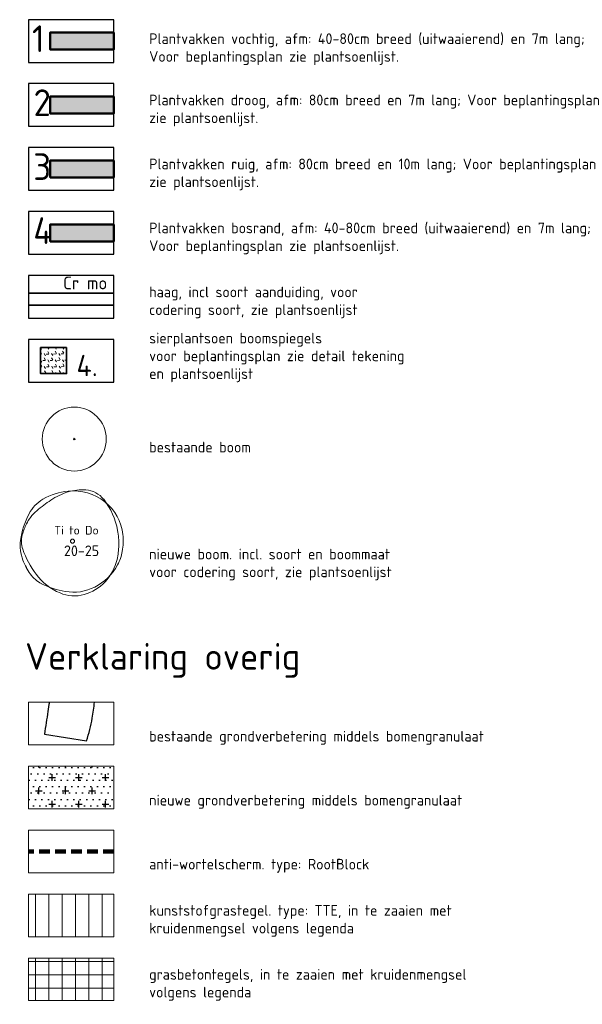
# Model space of a CAD drawing. Header units: metres. Extents: x 167415 to 168367, y 462435 to 462930.
# Tile 144 of 146: x 168284 to 168311, y 462578 to 462624. Entities that reach past the tile are written whole.
import ezdxf
from ezdxf.enums import TextEntityAlignment as Align

# ---------------------------------------------------------------- set-up
doc = ezdxf.new("R2010")
doc.units = ezdxf.units.M
doc.header["$LTSCALE"] = 0.2
doc.linetypes.add('DASHED', pattern=[0.75, 0.5, -0.25])
for name, color, linetype, lineweight in [('B-GV-GR-BOOM-G', 1, 'Continuous', 13), ('B-WE-GW-BOOMGRANULAAT-G', 252, 'FENCELINE1', 25), ('N-PV-GR-BOOM-afmeting', 90, 'Continuous', 25), ('N-PV-GR-BOOM-GROND-S', 90, 'Continuous', 20), ('N-WE-GR-BEPLANTING_CULTUUR-A-200', 46, 'Continuous', 18), ('N-WE-GR-BEPLANTING_CULTUUR-G', 46, 'Continuous', 35), ('N-WE-GR-BEPLANTING_CULTUUR-T35', 46, 'Continuous', 35), ('N-WE-GR-BOOM-rootblock-G', 243, 'DASHED', 100), ('N-WE-GR-HAAG-G', 108, 'GR-HAAG1', 35), ('N-WE-GR-HAAG-T25', 108, 'GR-HAAG1', 25), ('N-WE-GR-KRUIDEN-G 1 vochtig onderlangs greppels en wadi', 90, 'Continuous', 50), ('N-WE-GR-KRUIDEN-G 1 vochtig onderlangs greppels en wadi_T', 90, 'Continuous', 20), ('N-WE-GR-KRUIDEN-G 2 droog  beheergroep wadimengsel', 90, 'Continuous', 50), ('N-WE-GR-KRUIDEN-G 2 droog  beheergroep wadimengsel-A', 253, 'Continuous', 35), ('N-WE-GR-KRUIDEN-G 2 droog  beheergroep wadimengsel_T', 90, 'Continuous', 20), ('N-WE-GR-KRUIDEN-G 3 ruig  in B115 oevermengsel', 90, 'Continuous', 50), ('N-WE-GR-KRUIDEN-G 3 ruig  in B115 oevermengsel_T', 90, 'Continuous', 20), ('N-WE-GR-KRUIDEN-G 4 bosrand', 90, 'Continuous', 50), ('N-WE-GR-KRUIDEN-G 4 bosrand-T', 90, 'Continuous', 20), ('N-WE-GW-BOOM_T35', 90, 'Continuous', 20), ('N-WE-GW-BOOMGRANULAAT-A', 241, 'Continuous', 25), ('N-WE-VH-VERHARDING_grasbeton-A', 252, 'Continuous', 13), ('N-WE-VH-VERHARDING_TTE-A', 252, 'Continuous', 13), ('X-XX-AL-LEGENDA-G', 7, 'Continuous', 18), ('X-XX-AL-VERKLARING-T25', 7, 'Continuous', 25), ('X-XX-AL-VERKLARING-T35', 7, 'Continuous', 35)]:
    doc.layers.add(name, color=color, linetype=linetype, lineweight=lineweight)
doc.layers.add('RVA legenda', color=7, linetype='Continuous')
doc.styles.add('NLCS-ISO', font='NLCS-ISO.ttf')
doc.styles.add('NLCS-ISO-M200-T18', font='NLCS-ISO.ttf', dxfattribs={"height": 0.36})
doc.styles.add('NLCS-ISO-M200-T25', font='NLCS-ISO.ttf', dxfattribs={"height": 0.5})
doc.styles.add('NLCS-ISO-M200-T35', font='NLCS-ISO.ttf', dxfattribs={"height": 0.7})
doc.styles.add('NLCS-ISO-M500-T25', font='NLCS-ISO.ttf', dxfattribs={"height": 1.25})
doc.styles.add('Standaard200', font='isocpeur.ttf', dxfattribs={"height": 0.4})
doc.linetypes.add('FENCELINE1', pattern='A,6.35,-2.54,[133,ltypeshp.shx,S=2.54,R=0,X=-2.54,Y=0],-2.54,25.4', length=36.83)
doc.linetypes.add('GR-HAAG1', pattern='A,6,[176,NLCS.SHX,S=0.125,R=0,X=0,Y=0],-2', length=8)
pattern_1 = [(0, (0, -7), (0.1, 0.3), [0, -0.3]), (0, (0, -7), (0.625, 0.625), [0.3125, -0.9375]), (90, (0.15625, -7.15625), (-0.625, 0.625), [0.3125, -0.9375])]

# ---------------------------------------------------------------- blocks, each defined once
blk = doc.blocks.new('SGR-BOOM-43')
at = {"layer": 'B-GV-GR-BOOM-G'}
blk.add_circle((0, 0), 1.5, dxfattribs=at)
for start, end in [(0.0044, 179.9956), (180.0044, 359.9956)]:
    blk.add_arc((0, 0), 0.0375, start, end, dxfattribs=at)
blk = doc.blocks.new('BOOM_1E GROOTTE_TEXT')
at = {"linetype": 'Continuous'}
blk.add_circle((0, 0), 0.242, dxfattribs=at)
for centre, radius, start, end in [((0.26, -1.55), 7.46, 95.7743, 119.9478), ((1.53, -1.13), 7.2, 106.3689, 124.4478), ((1.2, 0), 6.02, 86.5891, 106.3683), ((0.1, -0.05), 5.95, 51.5393, 95.7734), ((1.38, 3.11), 2.9, 38.2099, 86.5855), ((-1.36, 1.26), 4.22, 119.9475, 152.2845), ((8.74, -11.64), 19.95, 124.4458, 130.3031), ((-2.77, -0.16), 8.19, 9.9831, 38.21), ((-0.46, -0.8), 5.73, 130.3005, 141.2454), ((0.3, 0.19), 5.64, 6.0223, 51.5393), ((3.22, -1.15), 9.39, 152.2851, 172.4004), ((-2.03, 0.46), 3.71, 141.2444, 154.9906), ((2.82, -1.8), 9.07, 154.9924, 163.7785), ((-3.7, -0.32), 9.13, 358.8883, 9.9834), ((-1.44, -0.53), 4.69, 172.3996, 201.0285), ((-3.28, -0.03), 2.71, 163.7797, 199.3828), ((-1.29, 0.03), 7.24, 350.2301, 6.0232), ((4.54, 2.72), 11, 199.3819, 216.8466), ((-2.59, -0.34), 8.02, 347.0493, 358.8877), ((1.93, 0.77), 8.3, 201.0235, 207.8216), ((-0.34, -0.86), 5.71, 316.7622, 347.0499), ((0.84, -0.34), 5.08, 331.3474, 350.2303), ((0.22, -0.13), 6.37, 207.8204, 215.5805), ((-0.24, 0.24), 6.3, 296.8801, 331.348), ((-1.97, -1.7), 3.67, 215.5851, 243.3801), ((1.2, 0.22), 6.83, 216.8467, 247.0462), ((0.85, 3.93), 9.97, 243.3844, 260.1468), ((0.1, -0.41), 5.57, 260.1457, 296.8807), ((-0.05, -1.12), 5.32, 285.3686, 316.7631), ((0.22, -2.11), 4.3, 247.0472, 285.3699)]:
    blk.add_arc(centre, radius, start, end, dxfattribs=at)
at = {"style": 'NLCS-ISO-M200-T35'}
for tag, p in [('#._SOORT_TYPE', (-1.66, 0.48)), ('#_AFMETING_...', (-1.66, -1.86))]:
    blk.add_attdef(tag, text='', height=0.7, dxfattribs=at).set_placement(p, align=Align.BOTTOM_LEFT)

msp = doc.modelspace()

# ---------------------------------------------------------------- hatches: boundary and pattern name
at = {"layer": 'N-WE-GR-BEPLANTING_CULTUUR-A-200', "ltscale": 0.1, "transparency": 33554687}
h = msp.add_hatch(dxfattribs=at)
h.set_pattern_fill('AGR-BEPLANTING_SOORT_02', color=256, scale=0.08, angle=61.0851, pattern_type=2)
h.set_pattern_definition([(121.08513932, (0, -3), (-0.34634789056, -0.00656059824), [0.1154704, -0.23094]), (121.08513932, (-0.17507, -2.9033), (-0.34634789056, -0.00656059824), [0.1154704, -0.23094]), (1.08513932, (-0.17507, -2.9033), (0.16749230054, 0.3032263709), [0.1154704, -0.23094])])
h.paths.add_polyline_path([(168286.456, 462608.786), (168285.239, 462608.786), (168285.239, 462607.569), (168286.456, 462607.569)])
at = {"layer": 'N-WE-GR-KRUIDEN-G 2 droog  beheergroep wadimengsel-A', "transparency": 33554687}
h = msp.add_hatch(color=256, dxfattribs=at)
h.dxf.hatch_style = 1
h.paths.add_polyline_path([(168288.67, 462623.562), (168285.69, 462623.562), (168285.69, 462622.762), (168288.67, 462622.762)])
h = msp.add_hatch(color=256, dxfattribs=at)
h.dxf.hatch_style = 1
h.paths.add_polyline_path([(168288.67, 462620.562), (168285.69, 462620.562), (168285.69, 462619.762), (168288.67, 462619.762)])
h = msp.add_hatch(color=256, dxfattribs=at)
h.dxf.hatch_style = 1
h.paths.add_polyline_path([(168288.67, 462617.562), (168285.69, 462617.562), (168285.69, 462616.762), (168288.67, 462616.762)])
h = msp.add_hatch(color=256, dxfattribs=at)
h.dxf.hatch_style = 1
h.paths.add_polyline_path([(168288.67, 462614.562), (168285.69, 462614.562), (168285.69, 462613.762), (168288.67, 462613.762)])
at = {"layer": 'N-WE-GW-BOOMGRANULAAT-A', "transparency": 33554687}
h = msp.add_hatch(dxfattribs=at)
h.set_pattern_fill('AGR-BOMENZAND', color=256, scale=0.2, pattern_type=2)
h.set_pattern_definition(pattern_1)
h.paths.add_polyline_path([(168288.67, 462587.162), (168284.67, 462587.162), (168284.67, 462589.162), (168288.67, 462589.162)], flags=17)
h = msp.add_hatch(dxfattribs=at)
h.set_pattern_fill('AGR-BOMENZAND', color=256, scale=0.2, pattern_type=2)
h.set_pattern_definition(pattern_1)
h.paths.add_polyline_path([(168288.67, 462587.162), (168284.67, 462587.162), (168284.67, 462589.162), (168288.67, 462589.162)], flags=17)
at = {"layer": 'N-WE-VH-VERHARDING_grasbeton-A', "transparency": 33554687}
h = msp.add_hatch(dxfattribs=at)
h.set_pattern_fill('ANSI37', color=256, scale=5, angle=45)
h.set_pattern_definition([(90, (0, 0), (-0.625, 0), []), (180, (0, 0), (-6e-17, -0.625), [])])
h.paths.add_polyline_path([(168288.67, 462578.162), (168284.67, 462578.162), (168284.67, 462580.162), (168288.67, 462580.162)])
at = {"layer": 'N-WE-VH-VERHARDING_TTE-A', "transparency": 33554687}
h = msp.add_hatch(dxfattribs=at)
h.set_pattern_fill('ANSI31', color=256, scale=5, angle=45)
h.set_pattern_definition([(90, (0, -7), (-0.625, 0), [])])
h.paths.add_polyline_path([(168288.67, 462581.162), (168284.67, 462581.162), (168284.67, 462583.162), (168288.67, 462583.162)])

# ---------------------------------------------------------------- linework, layer by layer
at = {"layer": 'B-WE-GW-BOOMGRANULAAT-G', "ltscale": 0.1, "transparency": 33554687}
msp.add_lwpolyline([(168285.647, 462592.162, 0.00043), (168285.58, 462591.728, 0.001061), (168285.418, 462590.659), (168287.387, 462590.345, 0.04742), (168287.656, 462591.409, -0.000753), (168287.772, 462592.162)], format="xyb", dxfattribs=at)
at = {"layer": 'N-WE-GR-BEPLANTING_CULTUUR-G', "transparency": 33554687}
msp.add_lwpolyline([(168286.456, 462608.786), (168285.239, 462608.786), (168285.239, 462607.569), (168286.456, 462607.569), (168286.456, 462608.786)], close=True, dxfattribs=at)
at = {"layer": 'N-WE-GR-BOOM-rootblock-G', "ltscale": 5, "transparency": 33554687}
msp.add_lwpolyline([(168288.67, 462585.162), (168284.67, 462585.162)], dxfattribs=at)
at = {"layer": 'N-WE-GR-HAAG-G', "transparency": 33554687}
for points in [[(168284.67, 462611.338), (168288.67, 462611.338)], [(168284.67, 462610.772), (168288.67, 462610.772)]]:
    msp.add_lwpolyline(points, dxfattribs=at)
at = {"layer": 'N-WE-GR-KRUIDEN-G 1 vochtig onderlangs greppels en wadi', "transparency": 33554687}
msp.add_lwpolyline([(168288.67, 462623.562), (168285.69, 462623.562), (168285.69, 462622.762), (168288.67, 462622.762)], close=True, dxfattribs=at)
at = {"layer": 'N-WE-GR-KRUIDEN-G 2 droog  beheergroep wadimengsel', "transparency": 33554687}
msp.add_lwpolyline([(168288.67, 462620.562), (168285.69, 462620.562), (168285.69, 462619.762), (168288.67, 462619.762)], close=True, dxfattribs=at)
at = {"layer": 'N-WE-GR-KRUIDEN-G 3 ruig  in B115 oevermengsel', "transparency": 33554687}
msp.add_lwpolyline([(168288.67, 462617.562), (168285.69, 462617.562), (168285.69, 462616.762), (168288.67, 462616.762)], close=True, dxfattribs=at)
at = {"layer": 'N-WE-GR-KRUIDEN-G 4 bosrand', "transparency": 33554687}
msp.add_lwpolyline([(168288.67, 462614.562), (168285.69, 462614.562), (168285.69, 462613.762), (168288.67, 462613.762)], close=True, dxfattribs=at)
at = {"layer": 'RVA legenda', "transparency": 33554687, "flags": 128}
for points in [[(168284.67, 462622.162), (168288.67, 462622.162), (168288.67, 462624.162), (168284.67, 462624.162), (168284.67, 462622.162)], [(168284.67, 462619.162), (168288.67, 462619.162), (168288.67, 462621.162), (168284.67, 462621.162), (168284.67, 462619.162)], [(168284.67, 462616.162), (168288.67, 462616.162), (168288.67, 462618.162), (168284.67, 462618.162), (168284.67, 462616.162)], [(168284.67, 462613.162), (168288.67, 462613.162), (168288.67, 462615.162), (168284.67, 462615.162), (168284.67, 462613.162)], [(168284.67, 462610.162), (168288.67, 462610.162), (168288.67, 462612.162), (168284.67, 462612.162), (168284.67, 462610.162)], [(168284.67, 462607.162), (168288.67, 462607.162), (168288.67, 462609.162), (168284.67, 462609.162), (168284.67, 462607.162)]]:
    msp.add_lwpolyline(points, close=True, dxfattribs=at)
at = {"layer": 'X-XX-AL-LEGENDA-G', "transparency": 33554687}
for points in [[(168288.67, 462590.162), (168284.67, 462590.162), (168284.67, 462592.162), (168288.67, 462592.162)], [(168288.67, 462587.162), (168284.67, 462587.162), (168284.67, 462589.162), (168288.67, 462589.162)], [(168288.67, 462584.162), (168284.67, 462584.162), (168284.67, 462586.162), (168288.67, 462586.162)], [(168288.67, 462581.162), (168284.67, 462581.162), (168284.67, 462583.162), (168288.67, 462583.162)], [(168288.67, 462578.162), (168284.67, 462578.162), (168284.67, 462580.162), (168288.67, 462580.162)]]:
    msp.add_lwpolyline(points, close=True, dxfattribs=at)

# ---------------------------------------------------------------- block references
at = {"layer": 'B-GV-GR-BOOM-G', "transparency": 33554687}
msp.add_blockref('SGR-BOOM-43', (168286.818, 462604.498), dxfattribs=at)
at = {"layer": 'N-PV-GR-BOOM-GROND-S', "transparency": 33554687}
ref = msp.add_blockref('BOOM_1E GROOTTE_TEXT', (168286.733, 462599.708), dxfattribs=dict(at, xscale=0.4, yscale=0.4, zscale=0.4))
ref.add_attrib('#._SOORT_TYPE', 'Ti to Do', dxfattribs={"layer": 'N-WE-GW-BOOM_T35', "height": 0.4, "style": 'Standaard200'}).set_placement((168285.882, 462599.899), align=Align.BOTTOM_LEFT)

# ---------------------------------------------------------------- texts
at = {"layer": 'N-PV-GR-BOOM-afmeting', "ltscale": 0.8, "transparency": 33554687, "insert": (168286.335, 462599.507), "char_height": 0.5, "attachment_point": 1, "style": 'NLCS-ISO-M200-T25'}
msp.add_mtext_dynamic_manual_height_columns('20-25', width=2.25024, gutter_width=1.2, heights=[0], dxfattribs=at)
at = {"layer": 'N-WE-GR-BEPLANTING_CULTUUR-T35', "ltscale": 0.1, "transparency": 33554687, "insert": (168286.921, 462608.445), "char_height": 1, "attachment_point": 1, "style": 'NLCS-ISO-M200-T25'}
msp.add_mtext_dynamic_manual_height_columns('4.', width=0.53108, gutter_width=1.4, heights=[0], dxfattribs=at)
at = {"layer": 'N-WE-GR-HAAG-T25', "transparency": 33554687, "insert": (168286.295, 462612.116), "char_height": 0.6, "attachment_point": 1, "line_spacing_factor": 1.666667, "style": 'NLCS-ISO-M200-T18'}
msp.add_mtext_dynamic_manual_height_columns('Cr mo', width=3.17948, gutter_width=1, heights=[0], dxfattribs=at)
at = {"layer": 'N-WE-GR-KRUIDEN-G 1 vochtig onderlangs greppels en wadi_T', "transparency": 33554687, "insert": (168284.832, 462623.895), "char_height": 1.25, "attachment_point": 1, "style": 'NLCS-ISO-M500-T25'}
msp.add_mtext_dynamic_manual_height_columns('1', width=1.79777, gutter_width=6.25, heights=[0], dxfattribs=at)
at = {"layer": 'N-WE-GR-KRUIDEN-G 2 droog  beheergroep wadimengsel_T', "transparency": 33554687, "insert": (168284.904, 462620.895), "char_height": 1.25, "attachment_point": 1, "style": 'NLCS-ISO-M500-T25'}
msp.add_mtext_dynamic_manual_height_columns('2', width=1.79777, gutter_width=6.25, heights=[0], dxfattribs=at)
at = {"layer": 'N-WE-GR-KRUIDEN-G 3 ruig  in B115 oevermengsel_T', "transparency": 33554687, "insert": (168284.893, 462617.895), "char_height": 1.25, "attachment_point": 1, "style": 'NLCS-ISO-M500-T25'}
msp.add_mtext_dynamic_manual_height_columns('3', width=1.79777, gutter_width=6.25, heights=[0], dxfattribs=at)
at = {"layer": 'N-WE-GR-KRUIDEN-G 4 bosrand-T', "transparency": 33554687, "insert": (168284.893, 462614.895), "char_height": 1.25, "attachment_point": 1, "style": 'NLCS-ISO-M500-T25'}
msp.add_mtext_dynamic_manual_height_columns('4', width=1.79777, gutter_width=6.25, heights=[0], dxfattribs=at)
at = {"layer": 'X-XX-AL-VERKLARING-T25', "transparency": 33554687, "char_height": 0.5, "attachment_point": 7, "style": 'NLCS-ISO'}
for s, width, heights, insert in [('\\pxsm1;Plantvakken vochtig, afm: 40-80cm breed (uitwaaierend) en 7m lang; Voor beplantingsplan zie plantsoenlijst.', 21.37059, [6.339], (168290.33, 462622.037)), ('\\pxsm1;Plantvakken droog, afm: 80cm breed en 7m lang; Voor beplantingsplan zie plantsoenlijst.', 21.37059, [0], (168290.33, 462619.162)), ('\\pxsm1;Plantvakken ruig, afm: 80cm breed en 10m lang; Voor beplantingsplan zie plantsoenlijst.', 21.37059, [0], (168290.33, 462616.162)), ('\\pxsm1;Plantvakken bosrand, afm: 40-80cm breed (uitwaaierend) en 7m lang; Voor beplantingsplan zie plantsoenlijst.', 21.37059, [0], (168290.33, 462613.162)), ('haag, incl soort aanduiding, voor codering soort, zie plantsoenlijst', 12.50612, [0], (168290.33, 462610.162)), ('sierplantsoen boomspiegels\\P\\pxt17;voor beplantingsplan zie detail tekening  en plantsoenlijst', 12.50612, [0], (168290.33, 462607.162)), ('bestaande boom', 12.50612, [0], (168290.33, 462603.868)), ('nieuwe boom. incl. soort en boommaat\\Pvoor codering soort, zie plantsoenlijst', 12.50612, [0], (168290.33, 462597.868)), ('bestaande grondverbetering middels bomengranulaat', 17.00547, [1.966], (168290.33, 462590.162)), ('nieuwe grondverbetering middels bomengranulaat', 17.00547, [1.966], (168290.33, 462587.162)), ('anti-wortelscherm. type: RootBlock', 17.00547, [1.966], (168290.33, 462584.162)), ('kunststofgrastegel. type: TTE, in te zaaien met kruidenmengsel volgens legenda', 17.00547, [1.966], (168290.33, 462581.162)), ('grasbetontegels, in te zaaien met kruidenmengsel volgens legenda', 17.00547, [1.966], (168290.33, 462578.162))]:
    msp.add_mtext_dynamic_manual_height_columns(s, width=width, gutter_width=3, heights=heights, dxfattribs=dict(at, insert=insert))
at = {"layer": 'X-XX-AL-VERKLARING-T35', "transparency": 33554687, "style": 'NLCS-ISO'}
msp.add_text('Verklaring overig', height=1.25, rotation=360, dxfattribs=at).set_placement((168284.512, 462593.68))

doc.saveas('drawing.dxf')
